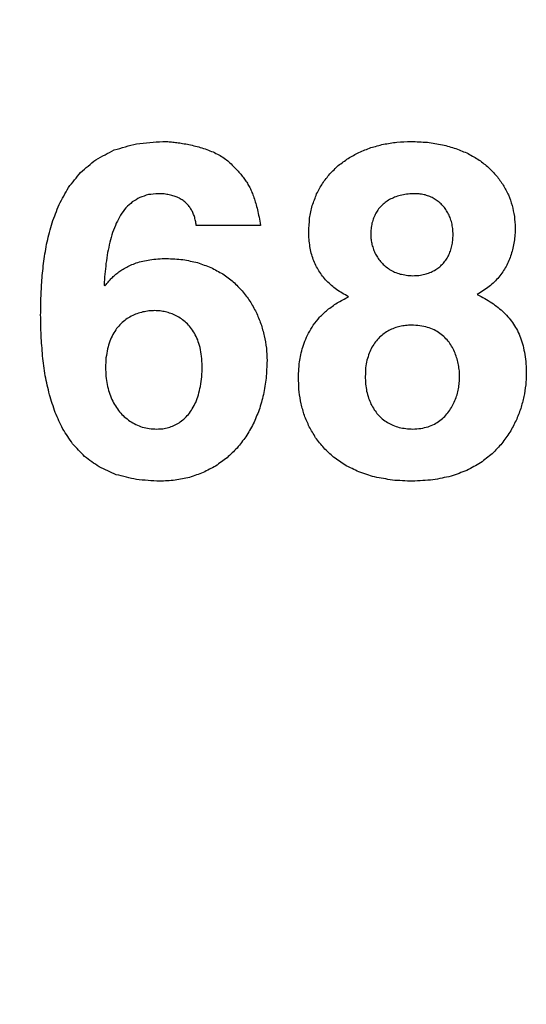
# Model space of a CAD drawing. Header units: inches. Extents: x 0.2 to 16.8, y 0.1 to 10.8.
# Tile 31 of 46: x 4.2047 to 4.2959, y 7.1185 to 7.2957. Entities that reach past the tile are written whole.
import ezdxf

# ---------------------------------------------------------------- set-up
doc = ezdxf.new("R2010")
doc.units = ezdxf.units.IN
doc.header["$LTSCALE"] = 0.935
doc.header["$MEASUREMENT"] = 0
doc.layers.get('0').update_dxf_attribs({"linetype": 'CONTINUOUS'})
doc.layers.add('DATUMCURVES', color=7, linetype='CONTINUOUS')
doc.layers.add('DIMENSIONS', color=7, linetype='CONTINUOUS')
doc.styles.get("Standard").update_dxf_attribs({"font": 'txt', "width": 0.8})
doc.dimstyles.new('DIMSTYLE_2', dxfattribs={"dimtxt": 0.125, "dimasz": 0.18, "dimexe": 0.18, "dimexo": 0.0625, "dimgap": 0.09, "dimtad": 0, "dimtih": 1, "dimtoh": 1, "dimdec": 3, "dimzin": 4, "dimdsep": 46, "dimtxsty": 'STANDARD', "dimblk": '_FILLED', "dimblk1": '_FILLED', "dimblk2": '_FILLED', "dimcen": 0.09, "dimadec": 0, "dimazin": 0, "dimtp": 0.001, "dimtm": 0.001, "dimtfac": 1, "dimtdec": 3, "dimtofl": 0, "dimtmove": 0, "dimatfit": 3, "dimldrblk": '_FILLED', "dimfxl": 1, "dimtolj": 1, "dimtzin": 4, "dimarcsym": 0})

# ---------------------------------------------------------------- blocks, each defined once
blk = doc.blocks.new('*D12')
at = {"layer": 'DIMENSIONS', "color": 2, "linetype": 'CONTINUOUS'}
for p, q in [((4.15807, 8.1638), (4.15807, 8.45783)), ((4.08072, 8.11379), (4.15807, 8.1638)), ((4.08072, 6.84791), (4.08072, 8.11379))]:
    blk.add_line(p, q, dxfattribs=at)
at = {"layer": 'DIMENSIONS', "color": 2, "linetype": 'CONTINUOUS', "width": 0.8}
for s, p in [(']', (4.22057, 9.84533)), ('2.81', (4.22057, 9.44533)), ('[', (4.22057, 9.34533)), ('.111', (4.22057, 8.82033)), ('2X ', (4.22057, 8.52033))]:
    blk.add_text(s, height=0.125, rotation=90, dxfattribs=at).set_placement(p)
blk = doc.blocks.new('_FILLED')
at = {"color": 0, "linetype": 'BYBLOCK'}
blk.add_solid([(0, 0), (-1, 0.17361), (-1, -0.17361)], dxfattribs=at)

msp = doc.modelspace()

# ---------------------------------------------------------------- linework, layer by layer
at = {"layer": 'DATUMCURVES', "color": 40, "linetype": 'CONTINUOUS'}
for points in [[(4.22174, 7.27226, -0.2495), (4.22308, 7.27263, -0.2495), (4.22442, 7.27301, -0.2495), (4.22575, 7.27338, -0.2495)], [(4.22575, 7.27338, -0.2495), (4.22733, 7.27351, -0.2495), (4.22891, 7.27365, -0.2495), (4.23049, 7.27378, -0.2495)], [(4.23049, 7.27378, -0.2495), (4.23072, 7.27377, -0.2495), (4.23095, 7.27377, -0.2495), (4.23118, 7.27376, -0.2495)], [(4.23118, 7.27376, -0.2495), (4.23146, 7.27374, -0.2495), (4.23174, 7.27372, -0.2495), (4.23202, 7.2737, -0.2495)], [(4.23202, 7.2737, -0.2495), (4.23234, 7.27366, -0.2495), (4.23267, 7.27363, -0.2495), (4.23299, 7.27359, -0.2495)], [(4.23299, 7.27359, -0.2495), (4.23334, 7.27354, -0.2495), (4.23369, 7.27348, -0.2495), (4.23405, 7.27343, -0.2495)], [(4.23405, 7.27343, -0.2495), (4.23442, 7.27336, -0.2495), (4.2348, 7.27329, -0.2495), (4.23518, 7.27322, -0.2495)], [(4.23518, 7.27322, -0.2495), (4.23556, 7.27313, -0.2495), (4.23595, 7.27304, -0.2495), (4.23634, 7.27295, -0.2495)], [(4.23634, 7.27295, -0.2495), (4.23674, 7.27284, -0.2495), (4.23713, 7.27273, -0.2495), (4.23752, 7.27262, -0.2495)], [(4.26792, 7.27267, -0.2495), (4.26868, 7.27287, -0.2495), (4.26944, 7.27308, -0.2495), (4.2702, 7.27328, -0.2495)], [(4.2702, 7.27328, -0.2495), (4.27101, 7.27341, -0.2495), (4.27182, 7.27353, -0.2495), (4.27262, 7.27366, -0.2495)], [(4.27262, 7.27366, -0.2495), (4.27347, 7.2737, -0.2495), (4.27431, 7.27374, -0.2495), (4.27516, 7.27378, -0.2495)], [(4.27516, 7.27378, -0.2495), (4.27614, 7.27373, -0.2495), (4.27712, 7.27368, -0.2495), (4.2781, 7.27363, -0.2495)], [(4.2781, 7.27363, -0.2495), (4.279, 7.27349, -0.2495), (4.2799, 7.27334, -0.2495), (4.2808, 7.2732, -0.2495)], [(4.2808, 7.2732, -0.2495), (4.28162, 7.27297, -0.2495), (4.28243, 7.27274, -0.2495), (4.28325, 7.27251, -0.2495)], [(4.2184, 7.2705, -0.2495), (4.21952, 7.27109, -0.2495), (4.22063, 7.27167, -0.2495), (4.22174, 7.27226, -0.2495)], [(4.23752, 7.27262, -0.2495), (4.23791, 7.27249, -0.2495), (4.23829, 7.27236, -0.2495), (4.23868, 7.27223, -0.2495)], [(4.23868, 7.27223, -0.2495), (4.23905, 7.27208, -0.2495), (4.23942, 7.27192, -0.2495), (4.23979, 7.27177, -0.2495)], [(4.23979, 7.27177, -0.2495), (4.24014, 7.27159, -0.2495), (4.24048, 7.27141, -0.2495), (4.24083, 7.27123, -0.2495)], [(4.24083, 7.27123, -0.2495), (4.24114, 7.27103, -0.2495), (4.24145, 7.27082, -0.2495), (4.24177, 7.27062, -0.2495)], [(4.26383, 7.27074, -0.2495), (4.26449, 7.2711, -0.2495), (4.26514, 7.27146, -0.2495), (4.26579, 7.27182, -0.2495)], [(4.26579, 7.27182, -0.2495), (4.2665, 7.2721, -0.2495), (4.26721, 7.27239, -0.2495), (4.26792, 7.27267, -0.2495)], [(4.28325, 7.27251, -0.2495), (4.28399, 7.2722, -0.2495), (4.28472, 7.2719, -0.2495), (4.28546, 7.27159, -0.2495)], [(4.28546, 7.27159, -0.2495), (4.28611, 7.27121, -0.2495), (4.28677, 7.27082, -0.2495), (4.28742, 7.27044, -0.2495)], [(4.21568, 7.26821, -0.2495), (4.21659, 7.26897, -0.2495), (4.2175, 7.26974, -0.2495), (4.2184, 7.2705, -0.2495)], [(4.24177, 7.27062, -0.2495), (4.24203, 7.27039, -0.2495), (4.2423, 7.27015, -0.2495), (4.24257, 7.26992, -0.2495)], [(4.24257, 7.26992, -0.2495), (4.24283, 7.26966, -0.2495), (4.24308, 7.26941, -0.2495), (4.24334, 7.26915, -0.2495)], [(4.26053, 7.26795, -0.2495), (4.26104, 7.26845, -0.2495), (4.26156, 7.26895, -0.2495), (4.26207, 7.26945, -0.2495)], [(4.26207, 7.26945, -0.2495), (4.26266, 7.26988, -0.2495), (4.26325, 7.27031, -0.2495), (4.26383, 7.27074, -0.2495)], [(4.28742, 7.27044, -0.2495), (4.28799, 7.27, -0.2495), (4.28856, 7.26955, -0.2495), (4.28912, 7.26911, -0.2495)], [(4.2135, 7.26548, -0.2495), (4.21422, 7.26639, -0.2495), (4.21495, 7.2673, -0.2495), (4.21568, 7.26821, -0.2495)], [(4.24334, 7.26915, -0.2495), (4.24357, 7.26891, -0.2495), (4.2438, 7.26866, -0.2495), (4.24403, 7.26842, -0.2495)], [(4.24403, 7.26842, -0.2495), (4.24424, 7.26818, -0.2495), (4.24444, 7.26795, -0.2495), (4.24465, 7.26771, -0.2495)], [(4.24465, 7.26771, -0.2495), (4.24483, 7.26747, -0.2495), (4.24502, 7.26723, -0.2495), (4.2452, 7.26699, -0.2495)], [(4.25922, 7.26624, -0.2495), (4.25966, 7.26681, -0.2495), (4.26009, 7.26738, -0.2495), (4.26053, 7.26795, -0.2495)], [(4.28912, 7.26911, -0.2495), (4.28961, 7.26861, -0.2495), (4.29009, 7.2681, -0.2495), (4.29057, 7.2676, -0.2495)], [(4.29057, 7.2676, -0.2495), (4.29097, 7.26705, -0.2495), (4.29137, 7.26649, -0.2495), (4.29177, 7.26594, -0.2495)], [(4.2452, 7.26699, -0.2495), (4.24537, 7.26674, -0.2495), (4.24553, 7.2665, -0.2495), (4.2457, 7.26625, -0.2495)], [(4.2457, 7.26625, -0.2495), (4.24584, 7.26599, -0.2495), (4.24599, 7.26573, -0.2495), (4.24614, 7.26547, -0.2495)], [(4.25817, 7.26433, -0.2495), (4.25852, 7.26497, -0.2495), (4.25887, 7.2656, -0.2495), (4.25922, 7.26624, -0.2495)], [(4.29177, 7.26594, -0.2495), (4.29208, 7.26534, -0.2495), (4.29239, 7.26475, -0.2495), (4.2927, 7.26415, -0.2495)], [(4.2118, 7.26242, -0.2495), (4.21237, 7.26344, -0.2495), (4.21293, 7.26446, -0.2495), (4.2135, 7.26548, -0.2495)], [(4.22788, 7.26421, -0.2495), (4.22737, 7.26404, -0.2495), (4.22685, 7.26387, -0.2495), (4.22633, 7.2637, -0.2495)], [(4.22966, 7.26438, -0.2495), (4.22907, 7.26432, -0.2495), (4.22847, 7.26427, -0.2495), (4.22788, 7.26421, -0.2495)], [(4.2307, 7.26433, -0.2495), (4.23035, 7.26435, -0.2495), (4.23, 7.26436, -0.2495), (4.22966, 7.26438, -0.2495)], [(4.23165, 7.26419, -0.2495), (4.23133, 7.26424, -0.2495), (4.23101, 7.26428, -0.2495), (4.2307, 7.26433, -0.2495)], [(4.23251, 7.26396, -0.2495), (4.23222, 7.26404, -0.2495), (4.23193, 7.26411, -0.2495), (4.23165, 7.26419, -0.2495)], [(4.23328, 7.26365, -0.2495), (4.23302, 7.26375, -0.2495), (4.23276, 7.26386, -0.2495), (4.23251, 7.26396, -0.2495)], [(4.24614, 7.26547, -0.2495), (4.24627, 7.26519, -0.2495), (4.2464, 7.2649, -0.2495), (4.24653, 7.26462, -0.2495)], [(4.24653, 7.26462, -0.2495), (4.24665, 7.26431, -0.2495), (4.24677, 7.26399, -0.2495), (4.24689, 7.26368, -0.2495)], [(4.25739, 7.26224, -0.2495), (4.25765, 7.26294, -0.2495), (4.25791, 7.26363, -0.2495), (4.25817, 7.26433, -0.2495)], [(4.27349, 7.26414, -0.2495), (4.27314, 7.26404, -0.2495), (4.27279, 7.26394, -0.2495), (4.27244, 7.26384, -0.2495)], [(4.27465, 7.26432, -0.2495), (4.27426, 7.26426, -0.2495), (4.27388, 7.2642, -0.2495), (4.27349, 7.26414, -0.2495)], [(4.27591, 7.26438, -0.2495), (4.27549, 7.26436, -0.2495), (4.27507, 7.26434, -0.2495), (4.27465, 7.26432, -0.2495)], [(4.27683, 7.26432, -0.2495), (4.27652, 7.26434, -0.2495), (4.27622, 7.26436, -0.2495), (4.27591, 7.26438, -0.2495)], [(4.27772, 7.26415, -0.2495), (4.27742, 7.26421, -0.2495), (4.27713, 7.26426, -0.2495), (4.27683, 7.26432, -0.2495)], [(4.27856, 7.26387, -0.2495), (4.27828, 7.26396, -0.2495), (4.278, 7.26406, -0.2495), (4.27772, 7.26415, -0.2495)], [(4.2927, 7.26415, -0.2495), (4.29292, 7.26352, -0.2495), (4.29315, 7.2629, -0.2495), (4.29337, 7.26227, -0.2495)], [(4.21054, 7.25913, -0.2495), (4.21096, 7.26023, -0.2495), (4.21138, 7.26132, -0.2495), (4.2118, 7.26242, -0.2495)], [(4.22499, 7.2629, -0.2495), (4.22461, 7.26255, -0.2495), (4.22423, 7.26219, -0.2495), (4.22385, 7.26184, -0.2495)], [(4.22633, 7.2637, -0.2495), (4.22589, 7.26343, -0.2495), (4.22544, 7.26317, -0.2495), (4.22499, 7.2629, -0.2495)], [(4.23397, 7.26326, -0.2495), (4.23374, 7.26339, -0.2495), (4.23351, 7.26352, -0.2495), (4.23328, 7.26365, -0.2495)], [(4.23457, 7.26279, -0.2495), (4.23437, 7.26295, -0.2495), (4.23417, 7.2631, -0.2495), (4.23397, 7.26326, -0.2495)], [(4.23509, 7.26225, -0.2495), (4.23492, 7.26243, -0.2495), (4.23475, 7.26261, -0.2495), (4.23457, 7.26279, -0.2495)], [(4.23553, 7.26165, -0.2495), (4.23539, 7.26185, -0.2495), (4.23524, 7.26205, -0.2495), (4.23509, 7.26225, -0.2495)], [(4.24689, 7.26368, -0.2495), (4.247, 7.26333, -0.2495), (4.2471, 7.26299, -0.2495), (4.24721, 7.26264, -0.2495)], [(4.24721, 7.26264, -0.2495), (4.24731, 7.26225, -0.2495), (4.24741, 7.26187, -0.2495), (4.24751, 7.26148, -0.2495)], [(4.25691, 7.25996, -0.2495), (4.25707, 7.26072, -0.2495), (4.25723, 7.26148, -0.2495), (4.25739, 7.26224, -0.2495)], [(4.26994, 7.26233, -0.2495), (4.26973, 7.2621, -0.2495), (4.26953, 7.26186, -0.2495), (4.26932, 7.26163, -0.2495)], [(4.27067, 7.26293, -0.2495), (4.27042, 7.26273, -0.2495), (4.27018, 7.26253, -0.2495), (4.26994, 7.26233, -0.2495)], [(4.2715, 7.26344, -0.2495), (4.27122, 7.26327, -0.2495), (4.27094, 7.2631, -0.2495), (4.27067, 7.26293, -0.2495)], [(4.27244, 7.26384, -0.2495), (4.27213, 7.26371, -0.2495), (4.27182, 7.26357, -0.2495), (4.2715, 7.26344, -0.2495)], [(4.27935, 7.26348, -0.2495), (4.27908, 7.26361, -0.2495), (4.27882, 7.26374, -0.2495), (4.27856, 7.26387, -0.2495)], [(4.28007, 7.26298, -0.2495), (4.27983, 7.26315, -0.2495), (4.27959, 7.26331, -0.2495), (4.27935, 7.26348, -0.2495)], [(4.28073, 7.26239, -0.2495), (4.28051, 7.26259, -0.2495), (4.28029, 7.26278, -0.2495), (4.28007, 7.26298, -0.2495)], [(4.28131, 7.26171, -0.2495), (4.28112, 7.26194, -0.2495), (4.28092, 7.26216, -0.2495), (4.28073, 7.26239, -0.2495)], [(4.29337, 7.26227, -0.2495), (4.2935, 7.26161, -0.2495), (4.29364, 7.26095, -0.2495), (4.29377, 7.26029, -0.2495)], [(4.22289, 7.26054, -0.2495), (4.22263, 7.26005, -0.2495), (4.22236, 7.25955, -0.2495), (4.2221, 7.25906, -0.2495)], [(4.22385, 7.26184, -0.2495), (4.22353, 7.26141, -0.2495), (4.22321, 7.26097, -0.2495), (4.22289, 7.26054, -0.2495)], [(4.23589, 7.26099, -0.2495), (4.23577, 7.26121, -0.2495), (4.23565, 7.26143, -0.2495), (4.23553, 7.26165, -0.2495)], [(4.23617, 7.26027, -0.2495), (4.23607, 7.26051, -0.2495), (4.23598, 7.26075, -0.2495), (4.23589, 7.26099, -0.2495)], [(4.24751, 7.26148, -0.2495), (4.24761, 7.26104, -0.2495), (4.2477, 7.2606, -0.2495), (4.2478, 7.26016, -0.2495)], [(4.26881, 7.26086, -0.2495), (4.26868, 7.26057, -0.2495), (4.26855, 7.26029, -0.2495), (4.26842, 7.26, -0.2495)], [(4.26932, 7.26163, -0.2495), (4.26915, 7.26137, -0.2495), (4.26898, 7.26112, -0.2495), (4.26881, 7.26086, -0.2495)], [(4.2818, 7.26093, -0.2495), (4.28164, 7.26119, -0.2495), (4.28147, 7.26145, -0.2495), (4.28131, 7.26171, -0.2495)], [(4.2822, 7.26007, -0.2495), (4.28207, 7.26036, -0.2495), (4.28193, 7.26064, -0.2495), (4.2818, 7.26093, -0.2495)], [(4.20964, 7.2557, -0.2495), (4.20994, 7.25684, -0.2495), (4.21024, 7.25799, -0.2495), (4.21054, 7.25913, -0.2495)], [(4.2221, 7.25906, -0.2495), (4.22188, 7.25851, -0.2495), (4.22167, 7.25796, -0.2495), (4.22145, 7.25741, -0.2495)], [(4.23637, 7.2595, -0.2495), (4.2363, 7.25976, -0.2495), (4.23623, 7.26001, -0.2495), (4.23617, 7.26027, -0.2495)], [(4.23649, 7.25868, -0.2495), (4.23645, 7.25895, -0.2495), (4.23641, 7.25923, -0.2495), (4.23637, 7.2595, -0.2495)], [(4.24807, 7.25868, -0.2495), (4.24421, 7.25868, -0.2495), (4.24035, 7.25868, -0.2495), (4.23649, 7.25868, -0.2495)], [(4.2478, 7.26016, -0.2495), (4.24789, 7.25967, -0.2495), (4.24798, 7.25917, -0.2495), (4.24807, 7.25868, -0.2495)], [(4.25674, 7.25751, -0.2495), (4.2568, 7.25833, -0.2495), (4.25685, 7.25914, -0.2495), (4.25691, 7.25996, -0.2495)], [(4.26813, 7.25907, -0.2495), (4.26808, 7.25874, -0.2495), (4.26802, 7.2584, -0.2495), (4.26796, 7.25807, -0.2495)], [(4.26842, 7.26, -0.2495), (4.26832, 7.25969, -0.2495), (4.26823, 7.25938, -0.2495), (4.26813, 7.25907, -0.2495)], [(4.28249, 7.25912, -0.2495), (4.28239, 7.25944, -0.2495), (4.2823, 7.25975, -0.2495), (4.2822, 7.26007, -0.2495)], [(4.28267, 7.2581, -0.2495), (4.28261, 7.25844, -0.2495), (4.28255, 7.25878, -0.2495), (4.28249, 7.25912, -0.2495)], [(4.29377, 7.26029, -0.2495), (4.29382, 7.25961, -0.2495), (4.29386, 7.25894, -0.2495), (4.29391, 7.25826, -0.2495)], [(4.22145, 7.25741, -0.2495), (4.22128, 7.25682, -0.2495), (4.22111, 7.25622, -0.2495), (4.22094, 7.25563, -0.2495)], [(4.2568, 7.25616, -0.2495), (4.25678, 7.25661, -0.2495), (4.25676, 7.25706, -0.2495), (4.25674, 7.25751, -0.2495)], [(4.26796, 7.25807, -0.2495), (4.26794, 7.25771, -0.2495), (4.26793, 7.25736, -0.2495), (4.26791, 7.257, -0.2495)], [(4.26791, 7.257, -0.2495), (4.26792, 7.25671, -0.2495), (4.26794, 7.25641, -0.2495), (4.26796, 7.25612, -0.2495)], [(4.28274, 7.257, -0.2495), (4.28272, 7.25737, -0.2495), (4.2827, 7.25773, -0.2495), (4.28267, 7.2581, -0.2495)], [(4.28268, 7.25596, -0.2495), (4.2827, 7.25631, -0.2495), (4.28272, 7.25665, -0.2495), (4.28274, 7.257, -0.2495)], [(4.29386, 7.257, -0.2495), (4.29382, 7.25659, -0.2495), (4.29377, 7.25618, -0.2495), (4.29373, 7.25577, -0.2495)], [(4.29391, 7.25826, -0.2495), (4.29389, 7.25784, -0.2495), (4.29388, 7.25742, -0.2495), (4.29386, 7.257, -0.2495)], [(4.20905, 7.25222, -0.2495), (4.20924, 7.25338, -0.2495), (4.20944, 7.25454, -0.2495), (4.20964, 7.2557, -0.2495)], [(4.22094, 7.25563, -0.2495), (4.2208, 7.25501, -0.2495), (4.22067, 7.25439, -0.2495), (4.22054, 7.25377, -0.2495)], [(4.25695, 7.25488, -0.2495), (4.2569, 7.25531, -0.2495), (4.25685, 7.25573, -0.2495), (4.2568, 7.25616, -0.2495)], [(4.26796, 7.25612, -0.2495), (4.26801, 7.25582, -0.2495), (4.26807, 7.25553, -0.2495), (4.26812, 7.25523, -0.2495)], [(4.26812, 7.25523, -0.2495), (4.26821, 7.25494, -0.2495), (4.2683, 7.25465, -0.2495), (4.26839, 7.25436, -0.2495)], [(4.28252, 7.25497, -0.2495), (4.28257, 7.2553, -0.2495), (4.28263, 7.25563, -0.2495), (4.28268, 7.25596, -0.2495)], [(4.29373, 7.25577, -0.2495), (4.29366, 7.25537, -0.2495), (4.29358, 7.25498, -0.2495), (4.29351, 7.25458, -0.2495)], [(4.22054, 7.25377, -0.2495), (4.22044, 7.25313, -0.2495), (4.22035, 7.25248, -0.2495), (4.22025, 7.25184, -0.2495)], [(4.25721, 7.25368, -0.2495), (4.25712, 7.25408, -0.2495), (4.25704, 7.25448, -0.2495), (4.25695, 7.25488, -0.2495)], [(4.25756, 7.25254, -0.2495), (4.25744, 7.25292, -0.2495), (4.25733, 7.2533, -0.2495), (4.25721, 7.25368, -0.2495)], [(4.26839, 7.25436, -0.2495), (4.26851, 7.25408, -0.2495), (4.26864, 7.2538, -0.2495), (4.26876, 7.25352, -0.2495)], [(4.26876, 7.25352, -0.2495), (4.26892, 7.25326, -0.2495), (4.26908, 7.25299, -0.2495), (4.26924, 7.25273, -0.2495)], [(4.28188, 7.25318, -0.2495), (4.282, 7.25347, -0.2495), (4.28213, 7.25375, -0.2495), (4.28225, 7.25404, -0.2495)], [(4.28225, 7.25404, -0.2495), (4.28234, 7.25435, -0.2495), (4.28243, 7.25466, -0.2495), (4.28252, 7.25497, -0.2495)], [(4.29319, 7.25343, -0.2495), (4.29305, 7.25306, -0.2495), (4.29292, 7.2527, -0.2495), (4.29278, 7.25233, -0.2495)], [(4.29351, 7.25458, -0.2495), (4.2934, 7.2542, -0.2495), (4.2933, 7.25381, -0.2495), (4.29319, 7.25343, -0.2495)], [(4.2087, 7.24881, -0.2495), (4.20881, 7.24995, -0.2495), (4.20893, 7.25108, -0.2495), (4.20905, 7.25222, -0.2495)], [(4.22025, 7.25184, -0.2495), (4.22018, 7.25119, -0.2495), (4.22011, 7.25053, -0.2495), (4.22004, 7.24988, -0.2495)], [(4.22467, 7.25152, -0.2495), (4.22501, 7.25165, -0.2495), (4.22536, 7.25179, -0.2495), (4.22571, 7.25192, -0.2495)], [(4.22571, 7.25192, -0.2495), (4.22609, 7.25203, -0.2495), (4.22648, 7.25214, -0.2495), (4.22687, 7.25225, -0.2495)], [(4.22687, 7.25225, -0.2495), (4.2273, 7.25233, -0.2495), (4.22773, 7.25242, -0.2495), (4.22816, 7.2525, -0.2495)], [(4.22816, 7.2525, -0.2495), (4.22863, 7.25255, -0.2495), (4.22911, 7.25261, -0.2495), (4.22959, 7.25266, -0.2495)], [(4.22959, 7.25266, -0.2495), (4.23011, 7.25268, -0.2495), (4.23063, 7.2527, -0.2495), (4.23116, 7.25272, -0.2495)], [(4.23116, 7.25272, -0.2495), (4.23213, 7.25266, -0.2495), (4.23311, 7.25259, -0.2495), (4.23409, 7.25253, -0.2495)], [(4.23409, 7.25253, -0.2495), (4.23497, 7.25235, -0.2495), (4.23586, 7.25216, -0.2495), (4.23675, 7.25198, -0.2495)], [(4.23675, 7.25198, -0.2495), (4.23755, 7.25169, -0.2495), (4.23835, 7.25139, -0.2495), (4.23915, 7.2511, -0.2495)], [(4.25802, 7.25147, -0.2495), (4.25787, 7.25183, -0.2495), (4.25772, 7.25218, -0.2495), (4.25756, 7.25254, -0.2495)], [(4.26924, 7.25273, -0.2495), (4.26943, 7.25248, -0.2495), (4.26963, 7.25224, -0.2495), (4.26982, 7.25199, -0.2495)], [(4.26982, 7.25199, -0.2495), (4.27005, 7.25177, -0.2495), (4.27028, 7.25155, -0.2495), (4.27051, 7.25133, -0.2495)], [(4.28016, 7.25109, -0.2495), (4.28039, 7.25129, -0.2495), (4.28061, 7.2515, -0.2495), (4.28083, 7.2517, -0.2495)], [(4.28083, 7.2517, -0.2495), (4.28102, 7.25193, -0.2495), (4.28121, 7.25217, -0.2495), (4.2814, 7.2524, -0.2495)], [(4.2814, 7.2524, -0.2495), (4.28156, 7.25266, -0.2495), (4.28172, 7.25292, -0.2495), (4.28188, 7.25318, -0.2495)], [(4.29278, 7.25233, -0.2495), (4.29261, 7.25198, -0.2495), (4.29244, 7.25163, -0.2495), (4.29227, 7.25128, -0.2495)], [(4.22004, 7.24988, -0.2495), (4.22, 7.24923, -0.2495), (4.21995, 7.24859, -0.2495), (4.21991, 7.24794, -0.2495)], [(4.22155, 7.24946, -0.2495), (4.22176, 7.24965, -0.2495), (4.22197, 7.24983, -0.2495), (4.22219, 7.25002, -0.2495)], [(4.22219, 7.25002, -0.2495), (4.22243, 7.2502, -0.2495), (4.22267, 7.25038, -0.2495), (4.22291, 7.25056, -0.2495)], [(4.22291, 7.25056, -0.2495), (4.22319, 7.25073, -0.2495), (4.22346, 7.25089, -0.2495), (4.22374, 7.25106, -0.2495)], [(4.22374, 7.25106, -0.2495), (4.22405, 7.25121, -0.2495), (4.22436, 7.25137, -0.2495), (4.22467, 7.25152, -0.2495)], [(4.23915, 7.2511, -0.2495), (4.23986, 7.25071, -0.2495), (4.24058, 7.25032, -0.2495), (4.24129, 7.24993, -0.2495)], [(4.24129, 7.24993, -0.2495), (4.24192, 7.24946, -0.2495), (4.24254, 7.24898, -0.2495), (4.24317, 7.24851, -0.2495)], [(4.25857, 7.25048, -0.2495), (4.25839, 7.25081, -0.2495), (4.2582, 7.25114, -0.2495), (4.25802, 7.25147, -0.2495)], [(4.25923, 7.24954, -0.2495), (4.25901, 7.24985, -0.2495), (4.25879, 7.25017, -0.2495), (4.25857, 7.25048, -0.2495)], [(4.27051, 7.25133, -0.2495), (4.27077, 7.25114, -0.2495), (4.27104, 7.25094, -0.2495), (4.2713, 7.25075, -0.2495)], [(4.2713, 7.25075, -0.2495), (4.2716, 7.25059, -0.2495), (4.2719, 7.25044, -0.2495), (4.2722, 7.25028, -0.2495)], [(4.2722, 7.25028, -0.2495), (4.27253, 7.25016, -0.2495), (4.27286, 7.25004, -0.2495), (4.27319, 7.24992, -0.2495)], [(4.27319, 7.24992, -0.2495), (4.27356, 7.24985, -0.2495), (4.27392, 7.24977, -0.2495), (4.27429, 7.2497, -0.2495)], [(4.27659, 7.24968, -0.2495), (4.27693, 7.24974, -0.2495), (4.27728, 7.24981, -0.2495), (4.27762, 7.24987, -0.2495)], [(4.27762, 7.24987, -0.2495), (4.27793, 7.24997, -0.2495), (4.27824, 7.25007, -0.2495), (4.27855, 7.25017, -0.2495)], [(4.27855, 7.25017, -0.2495), (4.27884, 7.25031, -0.2495), (4.27912, 7.25044, -0.2495), (4.2794, 7.25058, -0.2495)], [(4.2794, 7.25058, -0.2495), (4.27966, 7.25075, -0.2495), (4.27991, 7.25092, -0.2495), (4.28016, 7.25109, -0.2495)], [(4.29166, 7.25029, -0.2495), (4.29143, 7.24998, -0.2495), (4.29119, 7.24966, -0.2495), (4.29096, 7.24935, -0.2495)], [(4.29227, 7.25128, -0.2495), (4.29207, 7.25095, -0.2495), (4.29187, 7.25062, -0.2495), (4.29166, 7.25029, -0.2495)], [(4.20853, 7.24556, -0.2495), (4.20859, 7.24664, -0.2495), (4.20864, 7.24773, -0.2495), (4.2087, 7.24881, -0.2495)], [(4.22007, 7.24777, -0.2495), (4.22022, 7.24795, -0.2495), (4.22036, 7.24814, -0.2495), (4.2205, 7.24832, -0.2495)], [(4.2205, 7.24832, -0.2495), (4.22066, 7.24851, -0.2495), (4.22082, 7.2487, -0.2495), (4.22099, 7.24889, -0.2495)], [(4.22099, 7.24889, -0.2495), (4.22117, 7.24908, -0.2495), (4.22136, 7.24927, -0.2495), (4.22155, 7.24946, -0.2495)], [(4.24317, 7.24851, -0.2495), (4.24371, 7.24796, -0.2495), (4.24425, 7.24742, -0.2495), (4.24479, 7.24687, -0.2495)], [(4.25997, 7.24868, -0.2495), (4.25973, 7.24897, -0.2495), (4.25948, 7.24925, -0.2495), (4.25923, 7.24954, -0.2495)], [(4.26082, 7.24788, -0.2495), (4.26054, 7.24815, -0.2495), (4.26026, 7.24841, -0.2495), (4.25997, 7.24868, -0.2495)], [(4.27429, 7.2497, -0.2495), (4.27469, 7.24967, -0.2495), (4.27509, 7.24965, -0.2495), (4.27549, 7.24962, -0.2495)], [(4.27549, 7.24962, -0.2495), (4.27586, 7.24964, -0.2495), (4.27623, 7.24966, -0.2495), (4.27659, 7.24968, -0.2495)], [(4.29014, 7.24848, -0.2495), (4.28984, 7.24821, -0.2495), (4.28953, 7.24794, -0.2495), (4.28923, 7.24767, -0.2495)], [(4.29096, 7.24935, -0.2495), (4.29069, 7.24906, -0.2495), (4.29042, 7.24877, -0.2495), (4.29014, 7.24848, -0.2495)], [(4.21991, 7.24794, -0.2495), (4.21996, 7.24788, -0.2495), (4.22002, 7.24783, -0.2495), (4.22007, 7.24777, -0.2495)], [(4.24479, 7.24687, -0.2495), (4.24525, 7.24626, -0.2495), (4.2457, 7.24565, -0.2495), (4.24616, 7.24504, -0.2495)], [(4.26175, 7.24714, -0.2495), (4.26144, 7.24739, -0.2495), (4.26113, 7.24763, -0.2495), (4.26082, 7.24788, -0.2495)], [(4.26278, 7.24646, -0.2495), (4.26244, 7.24669, -0.2495), (4.2621, 7.24691, -0.2495), (4.26175, 7.24714, -0.2495)], [(4.26391, 7.24584, -0.2495), (4.26353, 7.24605, -0.2495), (4.26316, 7.24625, -0.2495), (4.26278, 7.24646, -0.2495)], [(4.2882, 7.24693, -0.2495), (4.28783, 7.24671, -0.2495), (4.28745, 7.24648, -0.2495), (4.28707, 7.24626, -0.2495)], [(4.28707, 7.24626, -0.2495), (4.28753, 7.24602, -0.2495), (4.28798, 7.24577, -0.2495), (4.28844, 7.24553, -0.2495)], [(4.28923, 7.24767, -0.2495), (4.28889, 7.24742, -0.2495), (4.28855, 7.24718, -0.2495), (4.2882, 7.24693, -0.2495)], [(4.20849, 7.24257, -0.2495), (4.20851, 7.24357, -0.2495), (4.20852, 7.24456, -0.2495), (4.20853, 7.24556, -0.2495)], [(4.24616, 7.24504, -0.2495), (4.24653, 7.24438, -0.2495), (4.2469, 7.24372, -0.2495), (4.24728, 7.24306, -0.2495)], [(4.26011, 7.24348, -0.2495), (4.26069, 7.24389, -0.2495), (4.26126, 7.24431, -0.2495), (4.26184, 7.24472, -0.2495)], [(4.26184, 7.24472, -0.2495), (4.26253, 7.24509, -0.2495), (4.26322, 7.24547, -0.2495), (4.26391, 7.24584, -0.2495)], [(4.28844, 7.24553, -0.2495), (4.28886, 7.24527, -0.2495), (4.28927, 7.245, -0.2495), (4.28969, 7.24474, -0.2495)], [(4.28969, 7.24474, -0.2495), (4.29008, 7.24446, -0.2495), (4.29046, 7.24418, -0.2495), (4.29084, 7.2439, -0.2495)], [(4.22582, 7.24278, -0.2495), (4.22548, 7.24263, -0.2495), (4.22514, 7.24248, -0.2495), (4.2248, 7.24233, -0.2495)], [(4.22688, 7.24309, -0.2495), (4.22653, 7.24299, -0.2495), (4.22617, 7.24288, -0.2495), (4.22582, 7.24278, -0.2495)], [(4.22797, 7.24327, -0.2495), (4.22761, 7.24321, -0.2495), (4.22724, 7.24315, -0.2495), (4.22688, 7.24309, -0.2495)], [(4.22907, 7.24333, -0.2495), (4.22871, 7.24331, -0.2495), (4.22834, 7.24329, -0.2495), (4.22797, 7.24327, -0.2495)], [(4.23001, 7.24327, -0.2495), (4.2297, 7.24329, -0.2495), (4.22939, 7.24331, -0.2495), (4.22907, 7.24333, -0.2495)], [(4.23098, 7.24311, -0.2495), (4.23065, 7.24316, -0.2495), (4.23033, 7.24322, -0.2495), (4.23001, 7.24327, -0.2495)], [(4.23195, 7.24283, -0.2495), (4.23162, 7.24292, -0.2495), (4.2313, 7.24302, -0.2495), (4.23098, 7.24311, -0.2495)], [(4.2329, 7.24241, -0.2495), (4.23259, 7.24255, -0.2495), (4.23227, 7.24269, -0.2495), (4.23195, 7.24283, -0.2495)], [(4.24728, 7.24306, -0.2495), (4.24756, 7.24236, -0.2495), (4.24785, 7.24167, -0.2495), (4.24814, 7.24097, -0.2495)], [(4.2587, 7.24214, -0.2495), (4.25917, 7.24259, -0.2495), (4.25964, 7.24303, -0.2495), (4.26011, 7.24348, -0.2495)], [(4.29084, 7.2439, -0.2495), (4.29119, 7.2436, -0.2495), (4.29154, 7.24329, -0.2495), (4.29188, 7.24299, -0.2495)], [(4.29188, 7.24299, -0.2495), (4.29219, 7.24266, -0.2495), (4.2925, 7.24232, -0.2495), (4.29281, 7.24199, -0.2495)], [(4.20857, 7.23886, -0.2495), (4.20854, 7.2401, -0.2495), (4.20852, 7.24133, -0.2495), (4.20849, 7.24257, -0.2495)], [(4.22296, 7.24101, -0.2495), (4.2227, 7.24071, -0.2495), (4.22243, 7.24041, -0.2495), (4.22217, 7.24011, -0.2495)], [(4.22384, 7.24174, -0.2495), (4.22355, 7.2415, -0.2495), (4.22325, 7.24125, -0.2495), (4.22296, 7.24101, -0.2495)], [(4.2248, 7.24233, -0.2495), (4.22448, 7.24213, -0.2495), (4.22416, 7.24194, -0.2495), (4.22384, 7.24174, -0.2495)], [(4.23383, 7.24186, -0.2495), (4.23352, 7.24204, -0.2495), (4.23321, 7.24223, -0.2495), (4.2329, 7.24241, -0.2495)], [(4.2347, 7.24116, -0.2495), (4.23441, 7.24139, -0.2495), (4.23412, 7.24163, -0.2495), (4.23383, 7.24186, -0.2495)], [(4.23549, 7.24031, -0.2495), (4.23522, 7.24059, -0.2495), (4.23496, 7.24088, -0.2495), (4.2347, 7.24116, -0.2495)], [(4.24814, 7.24097, -0.2495), (4.24834, 7.24024, -0.2495), (4.24855, 7.23952, -0.2495), (4.24875, 7.23879, -0.2495)], [(4.25757, 7.24073, -0.2495), (4.25795, 7.2412, -0.2495), (4.25833, 7.24167, -0.2495), (4.2587, 7.24214, -0.2495)], [(4.29281, 7.24199, -0.2495), (4.29308, 7.24163, -0.2495), (4.29335, 7.24127, -0.2495), (4.29362, 7.24091, -0.2495)], [(4.29362, 7.24091, -0.2495), (4.29385, 7.24052, -0.2495), (4.29408, 7.24012, -0.2495), (4.29431, 7.23973, -0.2495)], [(4.22217, 7.24011, -0.2495), (4.22194, 7.23976, -0.2495), (4.22172, 7.23941, -0.2495), (4.22149, 7.23906, -0.2495)], [(4.23618, 7.23928, -0.2495), (4.23595, 7.23962, -0.2495), (4.23572, 7.23997, -0.2495), (4.23549, 7.24031, -0.2495)], [(4.23676, 7.23808, -0.2495), (4.23657, 7.23848, -0.2495), (4.23637, 7.23888, -0.2495), (4.23618, 7.23928, -0.2495)], [(4.25603, 7.23785, -0.2495), (4.25625, 7.23833, -0.2495), (4.25647, 7.23881, -0.2495), (4.25669, 7.23929, -0.2495)], [(4.25669, 7.23929, -0.2495), (4.25699, 7.23977, -0.2495), (4.25728, 7.24025, -0.2495), (4.25757, 7.24073, -0.2495)], [(4.2703, 7.23921, -0.2495), (4.27003, 7.23898, -0.2495), (4.26975, 7.23876, -0.2495), (4.26948, 7.23853, -0.2495)], [(4.27119, 7.23976, -0.2495), (4.27089, 7.23958, -0.2495), (4.2706, 7.23939, -0.2495), (4.2703, 7.23921, -0.2495)], [(4.27214, 7.24019, -0.2495), (4.27183, 7.24005, -0.2495), (4.27151, 7.2399, -0.2495), (4.27119, 7.23976, -0.2495)], [(4.27315, 7.24049, -0.2495), (4.27281, 7.24039, -0.2495), (4.27248, 7.24029, -0.2495), (4.27214, 7.24019, -0.2495)], [(4.27418, 7.24066, -0.2495), (4.27384, 7.2406, -0.2495), (4.27349, 7.24055, -0.2495), (4.27315, 7.24049, -0.2495)], [(4.27524, 7.24072, -0.2495), (4.27489, 7.2407, -0.2495), (4.27453, 7.24068, -0.2495), (4.27418, 7.24066, -0.2495)], [(4.27677, 7.24062, -0.2495), (4.27626, 7.24065, -0.2495), (4.27575, 7.24069, -0.2495), (4.27524, 7.24072, -0.2495)], [(4.27814, 7.24032, -0.2495), (4.27768, 7.24042, -0.2495), (4.27723, 7.24052, -0.2495), (4.27677, 7.24062, -0.2495)], [(4.27934, 7.23986, -0.2495), (4.27894, 7.24001, -0.2495), (4.27854, 7.24017, -0.2495), (4.27814, 7.24032, -0.2495)], [(4.28037, 7.23924, -0.2495), (4.28003, 7.23945, -0.2495), (4.27968, 7.23965, -0.2495), (4.27934, 7.23986, -0.2495)], [(4.28126, 7.23849, -0.2495), (4.28097, 7.23874, -0.2495), (4.28067, 7.23899, -0.2495), (4.28037, 7.23924, -0.2495)], [(4.29431, 7.23973, -0.2495), (4.2945, 7.2393, -0.2495), (4.29469, 7.23886, -0.2495), (4.29488, 7.23843, -0.2495)], [(4.20883, 7.23519, -0.2495), (4.20875, 7.23641, -0.2495), (4.20866, 7.23764, -0.2495), (4.20857, 7.23886, -0.2495)], [(4.22093, 7.23784, -0.2495), (4.22079, 7.23737, -0.2495), (4.22065, 7.23691, -0.2495), (4.22051, 7.23644, -0.2495)], [(4.22149, 7.23906, -0.2495), (4.2213, 7.23865, -0.2495), (4.22112, 7.23825, -0.2495), (4.22093, 7.23784, -0.2495)], [(4.2372, 7.2367, -0.2495), (4.23705, 7.23716, -0.2495), (4.2369, 7.23762, -0.2495), (4.23676, 7.23808, -0.2495)], [(4.24875, 7.23879, -0.2495), (4.24888, 7.23805, -0.2495), (4.249, 7.23732, -0.2495), (4.24912, 7.23658, -0.2495)], [(4.25556, 7.23643, -0.2495), (4.25571, 7.2369, -0.2495), (4.25587, 7.23738, -0.2495), (4.25603, 7.23785, -0.2495)], [(4.26875, 7.23771, -0.2495), (4.26854, 7.23739, -0.2495), (4.26833, 7.23708, -0.2495), (4.26812, 7.23676, -0.2495)], [(4.26948, 7.23853, -0.2495), (4.26924, 7.23826, -0.2495), (4.269, 7.23798, -0.2495), (4.26875, 7.23771, -0.2495)], [(4.28201, 7.23764, -0.2495), (4.28176, 7.23792, -0.2495), (4.28151, 7.23821, -0.2495), (4.28126, 7.23849, -0.2495)], [(4.28262, 7.2367, -0.2495), (4.28242, 7.23701, -0.2495), (4.28221, 7.23733, -0.2495), (4.28201, 7.23764, -0.2495)], [(4.29488, 7.23843, -0.2495), (4.29503, 7.23796, -0.2495), (4.29518, 7.23748, -0.2495), (4.29532, 7.23701, -0.2495)], [(4.22051, 7.23644, -0.2495), (4.22042, 7.23591, -0.2495), (4.22034, 7.23539, -0.2495), (4.22025, 7.23486, -0.2495)], [(4.23747, 7.23512, -0.2495), (4.23738, 7.23565, -0.2495), (4.23729, 7.23617, -0.2495), (4.2372, 7.2367, -0.2495)], [(4.24912, 7.23658, -0.2495), (4.24916, 7.23584, -0.2495), (4.2492, 7.23509, -0.2495), (4.24924, 7.23435, -0.2495)], [(4.25524, 7.23506, -0.2495), (4.25534, 7.23552, -0.2495), (4.25545, 7.23597, -0.2495), (4.25556, 7.23643, -0.2495)], [(4.26761, 7.23566, -0.2495), (4.26749, 7.23525, -0.2495), (4.26736, 7.23483, -0.2495), (4.26723, 7.23442, -0.2495)], [(4.26812, 7.23676, -0.2495), (4.26795, 7.23639, -0.2495), (4.26778, 7.23603, -0.2495), (4.26761, 7.23566, -0.2495)], [(4.2831, 7.23569, -0.2495), (4.28294, 7.23603, -0.2495), (4.28278, 7.23636, -0.2495), (4.28262, 7.2367, -0.2495)], [(4.28346, 7.23463, -0.2495), (4.28334, 7.23498, -0.2495), (4.28322, 7.23534, -0.2495), (4.2831, 7.23569, -0.2495)], [(4.29532, 7.23701, -0.2495), (4.29543, 7.23649, -0.2495), (4.29554, 7.23598, -0.2495), (4.29565, 7.23546, -0.2495)], [(4.20932, 7.23162, -0.2495), (4.20916, 7.23281, -0.2495), (4.209, 7.234, -0.2495), (4.20883, 7.23519, -0.2495)], [(4.22025, 7.23486, -0.2495), (4.22022, 7.23427, -0.2495), (4.22019, 7.23368, -0.2495), (4.22016, 7.23309, -0.2495)], [(4.23757, 7.23334, -0.2495), (4.23754, 7.23393, -0.2495), (4.23751, 7.23453, -0.2495), (4.23747, 7.23512, -0.2495)], [(4.24924, 7.23435, -0.2495), (4.24919, 7.2333, -0.2495), (4.24913, 7.23224, -0.2495), (4.24908, 7.23119, -0.2495)], [(4.25505, 7.23378, -0.2495), (4.25511, 7.23421, -0.2495), (4.25517, 7.23463, -0.2495), (4.25524, 7.23506, -0.2495)], [(4.26723, 7.23442, -0.2495), (4.26715, 7.23396, -0.2495), (4.26707, 7.23349, -0.2495), (4.26699, 7.23303, -0.2495)], [(4.28371, 7.23356, -0.2495), (4.28363, 7.23392, -0.2495), (4.28355, 7.23427, -0.2495), (4.28346, 7.23463, -0.2495)], [(4.29565, 7.23546, -0.2495), (4.29571, 7.23489, -0.2495), (4.29578, 7.23433, -0.2495), (4.29584, 7.23376, -0.2495)], [(4.22016, 7.23309, -0.2495), (4.22018, 7.23256, -0.2495), (4.22021, 7.23204, -0.2495), (4.22023, 7.23151, -0.2495)], [(4.23749, 7.23142, -0.2495), (4.23752, 7.23206, -0.2495), (4.23755, 7.2327, -0.2495), (4.23757, 7.23334, -0.2495)], [(4.25491, 7.23159, -0.2495), (4.25492, 7.23193, -0.2495), (4.25493, 7.23227, -0.2495), (4.25495, 7.23261, -0.2495)], [(4.25495, 7.23261, -0.2495), (4.25498, 7.233, -0.2495), (4.25501, 7.23339, -0.2495), (4.25505, 7.23378, -0.2495)], [(4.26699, 7.23303, -0.2495), (4.26697, 7.23252, -0.2495), (4.26694, 7.232, -0.2495), (4.26691, 7.23149, -0.2495)], [(4.28386, 7.23247, -0.2495), (4.28381, 7.23283, -0.2495), (4.28376, 7.2332, -0.2495), (4.28371, 7.23356, -0.2495)], [(4.2839, 7.23141, -0.2495), (4.28389, 7.23176, -0.2495), (4.28387, 7.23212, -0.2495), (4.28386, 7.23247, -0.2495)], [(4.29584, 7.23376, -0.2495), (4.29586, 7.23314, -0.2495), (4.29589, 7.23253, -0.2495), (4.29591, 7.23191, -0.2495)], [(4.21006, 7.2282, -0.2495), (4.20981, 7.22934, -0.2495), (4.20957, 7.23048, -0.2495), (4.20932, 7.23162, -0.2495)], [(4.22023, 7.23151, -0.2495), (4.22031, 7.23101, -0.2495), (4.22038, 7.23052, -0.2495), (4.22045, 7.23002, -0.2495)], [(4.23726, 7.2297, -0.2495), (4.23734, 7.23027, -0.2495), (4.23742, 7.23085, -0.2495), (4.23749, 7.23142, -0.2495)], [(4.24908, 7.23119, -0.2495), (4.24892, 7.2302, -0.2495), (4.24876, 7.22921, -0.2495), (4.2486, 7.22822, -0.2495)], [(4.25491, 7.23074, -0.2495), (4.25491, 7.23102, -0.2495), (4.25491, 7.23131, -0.2495), (4.25491, 7.23159, -0.2495)], [(4.25502, 7.22867, -0.2495), (4.25498, 7.22936, -0.2495), (4.25494, 7.23005, -0.2495), (4.25491, 7.23074, -0.2495)], [(4.26691, 7.23149, -0.2495), (4.26693, 7.23103, -0.2495), (4.26695, 7.23057, -0.2495), (4.26698, 7.23011, -0.2495)], [(4.2837, 7.22928, -0.2495), (4.28375, 7.22964, -0.2495), (4.2838, 7.23, -0.2495), (4.28385, 7.23036, -0.2495)], [(4.28385, 7.23036, -0.2495), (4.28387, 7.23071, -0.2495), (4.28389, 7.23106, -0.2495), (4.2839, 7.23141, -0.2495)], [(4.29591, 7.23191, -0.2495), (4.29587, 7.23126, -0.2495), (4.29584, 7.2306, -0.2495), (4.2958, 7.22995, -0.2495)], [(4.22045, 7.23002, -0.2495), (4.22058, 7.22956, -0.2495), (4.2207, 7.22909, -0.2495), (4.22082, 7.22863, -0.2495)], [(4.22082, 7.22863, -0.2495), (4.22098, 7.2282, -0.2495), (4.22115, 7.22777, -0.2495), (4.22131, 7.22734, -0.2495)], [(4.23689, 7.22817, -0.2495), (4.23702, 7.22868, -0.2495), (4.23714, 7.22919, -0.2495), (4.23726, 7.2297, -0.2495)], [(4.25536, 7.22657, -0.2495), (4.25525, 7.22727, -0.2495), (4.25513, 7.22797, -0.2495), (4.25502, 7.22867, -0.2495)], [(4.26698, 7.23011, -0.2495), (4.26704, 7.22968, -0.2495), (4.26711, 7.22924, -0.2495), (4.26717, 7.22881, -0.2495)], [(4.26717, 7.22881, -0.2495), (4.26728, 7.22841, -0.2495), (4.26739, 7.228, -0.2495), (4.2675, 7.2276, -0.2495)], [(4.28344, 7.2282, -0.2495), (4.28353, 7.22856, -0.2495), (4.28362, 7.22892, -0.2495), (4.2837, 7.22928, -0.2495)], [(4.2958, 7.22995, -0.2495), (4.2957, 7.22925, -0.2495), (4.29559, 7.22856, -0.2495), (4.29548, 7.22786, -0.2495)], [(4.2111, 7.22498, -0.2495), (4.21076, 7.22605, -0.2495), (4.21041, 7.22713, -0.2495), (4.21006, 7.2282, -0.2495)], [(4.22131, 7.22734, -0.2495), (4.22152, 7.22695, -0.2495), (4.22173, 7.22656, -0.2495), (4.22194, 7.22617, -0.2495)], [(4.23579, 7.22565, -0.2495), (4.236, 7.22604, -0.2495), (4.2362, 7.22643, -0.2495), (4.2364, 7.22682, -0.2495)], [(4.2364, 7.22682, -0.2495), (4.23656, 7.22727, -0.2495), (4.23673, 7.22772, -0.2495), (4.23689, 7.22817, -0.2495)], [(4.2486, 7.22822, -0.2495), (4.24834, 7.2273, -0.2495), (4.24809, 7.22638, -0.2495), (4.24783, 7.22546, -0.2495)], [(4.2675, 7.2276, -0.2495), (4.26765, 7.22723, -0.2495), (4.2678, 7.22687, -0.2495), (4.26795, 7.2265, -0.2495)], [(4.28259, 7.22612, -0.2495), (4.28275, 7.22646, -0.2495), (4.28291, 7.2268, -0.2495), (4.28307, 7.22714, -0.2495)], [(4.28307, 7.22714, -0.2495), (4.2832, 7.22749, -0.2495), (4.28332, 7.22785, -0.2495), (4.28344, 7.2282, -0.2495)], [(4.29548, 7.22786, -0.2495), (4.29529, 7.22714, -0.2495), (4.2951, 7.22643, -0.2495), (4.29491, 7.22571, -0.2495)], [(4.21248, 7.22202, -0.2495), (4.21202, 7.22301, -0.2495), (4.21156, 7.22399, -0.2495), (4.2111, 7.22498, -0.2495)], [(4.22194, 7.22617, -0.2495), (4.22219, 7.22582, -0.2495), (4.22244, 7.22547, -0.2495), (4.22269, 7.22512, -0.2495)], [(4.22269, 7.22512, -0.2495), (4.22298, 7.22482, -0.2495), (4.22326, 7.22451, -0.2495), (4.22355, 7.22421, -0.2495)], [(4.23508, 7.22465, -0.2495), (4.23532, 7.22498, -0.2495), (4.23556, 7.22532, -0.2495), (4.23579, 7.22565, -0.2495)], [(4.24783, 7.22546, -0.2495), (4.24747, 7.22462, -0.2495), (4.24712, 7.22377, -0.2495), (4.24677, 7.22293, -0.2495)], [(4.25596, 7.22447, -0.2495), (4.25576, 7.22517, -0.2495), (4.25556, 7.22587, -0.2495), (4.25536, 7.22657, -0.2495)], [(4.26795, 7.2265, -0.2495), (4.26814, 7.22617, -0.2495), (4.26833, 7.22583, -0.2495), (4.26852, 7.2255, -0.2495)], [(4.26852, 7.2255, -0.2495), (4.26874, 7.2252, -0.2495), (4.26897, 7.22491, -0.2495), (4.2692, 7.22461, -0.2495)], [(4.28124, 7.2243, -0.2495), (4.28149, 7.22459, -0.2495), (4.28173, 7.22488, -0.2495), (4.28198, 7.22517, -0.2495)], [(4.28198, 7.22517, -0.2495), (4.28218, 7.22549, -0.2495), (4.28238, 7.2258, -0.2495), (4.28259, 7.22612, -0.2495)], [(4.29491, 7.22571, -0.2495), (4.29463, 7.22499, -0.2495), (4.29435, 7.22427, -0.2495), (4.29407, 7.22355, -0.2495)], [(4.22355, 7.22421, -0.2495), (4.22388, 7.22396, -0.2495), (4.2242, 7.2237, -0.2495), (4.22453, 7.22345, -0.2495)], [(4.22453, 7.22345, -0.2495), (4.22489, 7.22324, -0.2495), (4.22525, 7.22304, -0.2495), (4.22561, 7.22283, -0.2495)], [(4.23341, 7.22316, -0.2495), (4.2337, 7.22338, -0.2495), (4.234, 7.2236, -0.2495), (4.23429, 7.22382, -0.2495)], [(4.23429, 7.22382, -0.2495), (4.23455, 7.2241, -0.2495), (4.23482, 7.22437, -0.2495), (4.23508, 7.22465, -0.2495)], [(4.25683, 7.22242, -0.2495), (4.25654, 7.2231, -0.2495), (4.25625, 7.22379, -0.2495), (4.25596, 7.22447, -0.2495)], [(4.2692, 7.22461, -0.2495), (4.26946, 7.22435, -0.2495), (4.26973, 7.2241, -0.2495), (4.26999, 7.22384, -0.2495)], [(4.26999, 7.22384, -0.2495), (4.2703, 7.22363, -0.2495), (4.2706, 7.22341, -0.2495), (4.2709, 7.2232, -0.2495)], [(4.2709, 7.2232, -0.2495), (4.27123, 7.22303, -0.2495), (4.27157, 7.22286, -0.2495), (4.2719, 7.22269, -0.2495)], [(4.27937, 7.2229, -0.2495), (4.2797, 7.22311, -0.2495), (4.28004, 7.22332, -0.2495), (4.28037, 7.22353, -0.2495)], [(4.28037, 7.22353, -0.2495), (4.28066, 7.22379, -0.2495), (4.28095, 7.22404, -0.2495), (4.28124, 7.2243, -0.2495)], [(4.29407, 7.22355, -0.2495), (4.2937, 7.22285, -0.2495), (4.29333, 7.22214, -0.2495), (4.29296, 7.22144, -0.2495)], [(4.21423, 7.21937, -0.2495), (4.21365, 7.22025, -0.2495), (4.21306, 7.22114, -0.2495), (4.21248, 7.22202, -0.2495)], [(4.22561, 7.22283, -0.2495), (4.226, 7.22268, -0.2495), (4.22639, 7.22253, -0.2495), (4.22678, 7.22238, -0.2495)], [(4.22678, 7.22238, -0.2495), (4.22721, 7.22229, -0.2495), (4.22763, 7.22219, -0.2495), (4.22805, 7.2221, -0.2495)], [(4.22805, 7.2221, -0.2495), (4.2285, 7.22207, -0.2495), (4.22896, 7.22204, -0.2495), (4.22941, 7.22201, -0.2495)], [(4.22941, 7.22201, -0.2495), (4.22976, 7.22203, -0.2495), (4.23011, 7.22206, -0.2495), (4.23046, 7.22208, -0.2495)], [(4.23046, 7.22208, -0.2495), (4.2308, 7.22215, -0.2495), (4.23115, 7.22222, -0.2495), (4.23149, 7.22229, -0.2495)], [(4.23149, 7.22229, -0.2495), (4.23182, 7.22241, -0.2495), (4.23215, 7.22253, -0.2495), (4.23248, 7.22265, -0.2495)], [(4.23248, 7.22265, -0.2495), (4.23279, 7.22282, -0.2495), (4.2331, 7.22299, -0.2495), (4.23341, 7.22316, -0.2495)], [(4.24677, 7.22293, -0.2495), (4.24632, 7.22217, -0.2495), (4.24588, 7.2214, -0.2495), (4.24544, 7.22064, -0.2495)], [(4.25798, 7.22046, -0.2495), (4.2576, 7.22111, -0.2495), (4.25722, 7.22177, -0.2495), (4.25683, 7.22242, -0.2495)], [(4.2719, 7.22269, -0.2495), (4.27227, 7.22257, -0.2495), (4.27264, 7.22244, -0.2495), (4.273, 7.22232, -0.2495)], [(4.273, 7.22232, -0.2495), (4.2734, 7.22224, -0.2495), (4.2738, 7.22217, -0.2495), (4.2742, 7.22209, -0.2495)], [(4.2742, 7.22209, -0.2495), (4.27463, 7.22206, -0.2495), (4.27506, 7.22204, -0.2495), (4.27549, 7.22201, -0.2495)], [(4.27549, 7.22201, -0.2495), (4.27597, 7.22205, -0.2495), (4.27645, 7.22208, -0.2495), (4.27693, 7.22212, -0.2495)], [(4.27693, 7.22212, -0.2495), (4.27736, 7.22222, -0.2495), (4.27779, 7.22232, -0.2495), (4.27822, 7.22242, -0.2495)], [(4.27822, 7.22242, -0.2495), (4.27861, 7.22258, -0.2495), (4.27899, 7.22274, -0.2495), (4.27937, 7.2229, -0.2495)], [(4.29296, 7.22144, -0.2495), (4.29248, 7.22077, -0.2495), (4.29201, 7.2201, -0.2495), (4.29153, 7.21943, -0.2495)], [(4.24544, 7.22064, -0.2495), (4.24491, 7.21996, -0.2495), (4.24438, 7.21928, -0.2495), (4.24386, 7.2186, -0.2495)], [(4.25944, 7.21862, -0.2495), (4.25895, 7.21923, -0.2495), (4.25847, 7.21985, -0.2495), (4.25798, 7.22046, -0.2495)], [(4.21639, 7.21708, -0.2495), (4.21567, 7.21784, -0.2495), (4.21495, 7.21861, -0.2495), (4.21423, 7.21937, -0.2495)], [(4.24386, 7.2186, -0.2495), (4.24325, 7.21801, -0.2495), (4.24264, 7.21743, -0.2495), (4.24204, 7.21684, -0.2495)], [(4.26121, 7.21696, -0.2495), (4.26062, 7.21751, -0.2495), (4.26003, 7.21807, -0.2495), (4.25944, 7.21862, -0.2495)], [(4.29153, 7.21943, -0.2495), (4.29095, 7.21881, -0.2495), (4.29037, 7.2182, -0.2495), (4.28978, 7.21758, -0.2495)], [(4.219, 7.2152, -0.2495), (4.21813, 7.21583, -0.2495), (4.21726, 7.21645, -0.2495), (4.21639, 7.21708, -0.2495)], [(4.24204, 7.21684, -0.2495), (4.24136, 7.21635, -0.2495), (4.24067, 7.21585, -0.2495), (4.23999, 7.21536, -0.2495)], [(4.26331, 7.2155, -0.2495), (4.26261, 7.21599, -0.2495), (4.26191, 7.21647, -0.2495), (4.26121, 7.21696, -0.2495)], [(4.28978, 7.21758, -0.2495), (4.28908, 7.21703, -0.2495), (4.28838, 7.21649, -0.2495), (4.28768, 7.21594, -0.2495)], [(4.2221, 7.2138, -0.2495), (4.22107, 7.21427, -0.2495), (4.22004, 7.21473, -0.2495), (4.219, 7.2152, -0.2495)], [(4.23999, 7.21536, -0.2495), (4.23924, 7.21497, -0.2495), (4.23849, 7.21457, -0.2495), (4.23774, 7.21418, -0.2495)], [(4.26577, 7.2143, -0.2495), (4.26495, 7.2147, -0.2495), (4.26413, 7.2151, -0.2495), (4.26331, 7.2155, -0.2495)], [(4.28522, 7.21456, -0.2495), (4.28427, 7.21421, -0.2495), (4.28332, 7.21387, -0.2495), (4.28236, 7.21352, -0.2495)], [(4.28768, 7.21594, -0.2495), (4.28686, 7.21548, -0.2495), (4.28604, 7.21502, -0.2495), (4.28522, 7.21456, -0.2495)], [(4.22572, 7.21292, -0.2495), (4.22452, 7.21321, -0.2495), (4.22331, 7.21351, -0.2495), (4.2221, 7.2138, -0.2495)], [(4.22991, 7.21261, -0.2495), (4.22851, 7.21271, -0.2495), (4.22712, 7.21282, -0.2495), (4.22572, 7.21292, -0.2495)], [(4.23269, 7.21279, -0.2495), (4.23176, 7.21273, -0.2495), (4.23083, 7.21267, -0.2495), (4.22991, 7.21261, -0.2495)], [(4.2353, 7.21332, -0.2495), (4.23443, 7.21314, -0.2495), (4.23356, 7.21297, -0.2495), (4.23269, 7.21279, -0.2495)], [(4.23774, 7.21418, -0.2495), (4.23693, 7.21389, -0.2495), (4.23612, 7.21361, -0.2495), (4.2353, 7.21332, -0.2495)], [(4.26859, 7.21339, -0.2495), (4.26765, 7.21369, -0.2495), (4.26671, 7.214, -0.2495), (4.26577, 7.2143, -0.2495)], [(4.2718, 7.21281, -0.2495), (4.27073, 7.213, -0.2495), (4.26966, 7.2132, -0.2495), (4.26859, 7.21339, -0.2495)], [(4.27541, 7.21261, -0.2495), (4.2742, 7.21268, -0.2495), (4.273, 7.21274, -0.2495), (4.2718, 7.21281, -0.2495)], [(4.2791, 7.21285, -0.2495), (4.27787, 7.21277, -0.2495), (4.27664, 7.21269, -0.2495), (4.27541, 7.21261, -0.2495)], [(4.28236, 7.21352, -0.2495), (4.28128, 7.2133, -0.2495), (4.28019, 7.21307, -0.2495), (4.2791, 7.21285, -0.2495)]]:
    msp.add_open_spline(points, degree=3, dxfattribs=at)

# ---------------------------------------------------------------- dimensions: what is measured, and where the dimension line sits
at = {"layer": 'DIMENSIONS', "color": 2, "linetype": 'CONTINUOUS'}
dim = msp.add_ordinate_dim(feature_location=(4.08072, 6.84791), offset=(0.07735, 1.60992), dtype=0, origin=(3.96994, 7.89183), text='2X <>', dimstyle='DIMSTYLE_2', dxfattribs=at)
dim.commit()
dim.dimension.update_dxf_attribs({"geometry": '*D12', "text_midpoint": (4.15807, 9.23283)})

doc.saveas('drawing.dxf')
